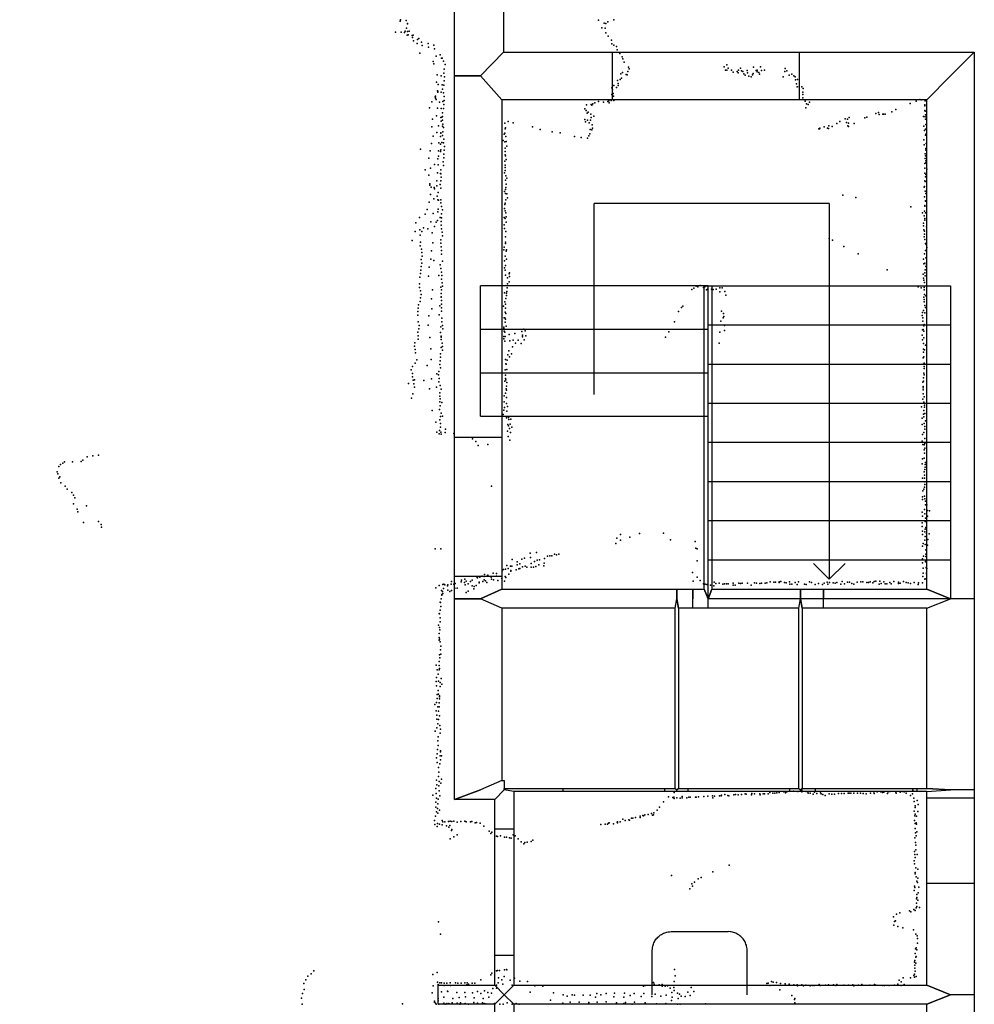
# Model space of a CAD drawing. Extents: x -16507 to -4451, y -8783 to 31162.
# Tile 4 of 11: x -10479 to -4451, y -1246 to 4972. Entities that reach past the tile are written whole.
import ezdxf

# ---------------------------------------------------------------- set-up
doc = ezdxf.new("R2010")
doc.units = 0
for name, color, linetype in [('DOORS', 7, 'continuous'), ('P', 9, 'continuous'), ('ROOMS', 1, 'continuous'), ('THIN', 4, 'continuous'), ('WALLS', 3, 'continuous'), ('WINDOWS', 6, 'continuous')]:
    doc.layers.add(name, color=color, linetype=linetype)

msp = doc.modelspace()

# ---------------------------------------------------------------- linework, layer by layer
at = {"layer": 'DOORS'}
for points in [[(-7433.58, 2335.39), (-7433.58, 1455.39), (-7733.58, 1455.39), (-7733.58, 2335.39), (-7433.58, 2335.39)], [(-6407.7, 97.9), (-7047.7, 97.9), (-7047.7, 117.9), (-6407.7, 117.9), (-6407.7, 97.9)], [(-5617.31, 97.94), (-6257.31, 97.9), (-6257.31, 117.91), (-5617.31, 117.94), (-5617.31, 97.94)], [(-4813.42, 97.91), (-5453.42, 97.94), (-5453.42, 117.94), (-4813.42, 117.91), (-4813.42, 97.91)], [(-7359.42, -137.44), (-7359.42, -937.44), (-7479.42, -937.44), (-7479.42, -137.44), (-7359.42, -137.44)]]:
    msp.add_lwpolyline(points, dxfattribs=at)
at = {"layer": 'P'}
for p in [(-8077, 4962), (-8074, 4970), (-8038, 4967), (-8037, 4919), (-8030, 4948), (-8030, 4945), (-6823, 4969), (-6802, 4921), (-6788, 4949), (-6782, 4917), (-6777, 4947), (-6764, 4957), (-6728, 4970), (-8105, 4892), (-8069, 4892), (-8049, 4891), (-8045, 4898), (-8033, 4873), (-8031, 4897), (-8026, 4875), (-8019, 4900), (-8000, 4871), (-7999, 4860), (-7995, 4873), (-7959, 4852), (-6778, 4888), (-6762, 4868), (-7992, 4838), (-7970, 4822), (-7966, 4847), (-7941, 4830), (-7938, 4809), (-7900, 4821), (-7898, 4799), (-7863, 4810), (-7860, 4788), (-6742, 4842), (-6740, 4819), (-6727, 4811), (-6711, 4802), (-7952, 4760), (-7850, 4742), (-7824, 4749), (-7816, 4729), (-7811, 4728), (-6706, 4782), (-6689, 4757), (-6674, 4736), (-7868, 4708), (-7863, 4693), (-7802, 4709), (-7792, 4688), (-6670, 4725), (-6661, 4703), (-6634, 4671), (-6030, 4673), (-6014, 4686), (-6005, 4666), (-5927, 4666), (-5845, 4671), (-5800, 4673), (-5645, 4663), (-7842, 4624), (-7818, 4616), (-7801, 4634), (-7799, 4660), (-7797, 4610), (-6683, 4630), (-6679, 4602), (-6673, 4639), (-6650, 4626), (-6643, 4624), (-6638, 4644), (-6631, 4662), (-6023, 4652), (-6013, 4652), (-5984, 4652), (-5973, 4640), (-5949, 4645), (-5942, 4635), (-5940, 4653), (-5922, 4649), (-5913, 4645), (-5906, 4629), (-5897, 4622), (-5886, 4651), (-5883, 4637), (-5874, 4615), (-5860, 4611), (-5851, 4624), (-5847, 4632), (-5828, 4650), (-5823, 4643), (-5822, 4652), (-5811, 4639), (-5807, 4627), (-5794, 4651), (-5776, 4652), (-5657, 4610), (-5647, 4645), (-5635, 4649), (-5620, 4622), (-5604, 4627), (-5590, 4617), (-5582, 4610), (-7846, 4578), (-7837, 4562), (-7812, 4560), (-7800, 4559), (-7798, 4585), (-6740, 4542), (-6727, 4556), (-6710, 4544), (-6705, 4587), (-6699, 4568), (-6699, 4557), (-6688, 4593), (-5580, 4591), (-5574, 4566), (-5570, 4547), (-5568, 4593), (-5556, 4548), (-5541, 4547), (-7855, 4484), (-7854, 4489), (-7841, 4523), (-7839, 4520), (-7839, 4514), (-7817, 4514), (-7809, 4532), (-7803, 4509), (-7798, 4486), (-6740, 4500), (-6736, 4529), (-6732, 4505), (-6729, 4488), (-5534, 4500), (-5534, 4478), (-5533, 4513), (-5532, 4538), (-7892, 4415), (-7876, 4452), (-7854, 4475), (-7848, 4468), (-7828, 4450), (-7807, 4454), (-7801, 4436), (-7798, 4461), (-6900, 4434), (-6871, 4437), (-6866, 4432), (-6860, 4440), (-6847, 4446), (-6823, 4454), (-6793, 4450), (-6766, 4454), (-6758, 4459), (-6756, 4447), (-6743, 4461), (-6727, 4462), (-5519, 4457), (-5515, 4415), (-5510, 4440), (-5499, 4436), (-5491, 4451), (-4855, 4443), (-4819, 4457), (-4795, 4467), (-4786, 4466), (-4764, 4428), (-4763, 4434), (-4761, 4459), (-7846, 4364), (-7841, 4412), (-7820, 4354), (-7817, 4411), (-7814, 4356), (-7810, 4384), (-7809, 4360), (-7803, 4411), (-6911, 4408), (-6901, 4398), (-6895, 4382), (-6890, 4387), (-6872, 4375), (-6870, 4354), (-6854, 4363), (-5242, 4354), (-5130, 4355), (-5073, 4380), (-5056, 4385), (-5052, 4373), (-5028, 4376), (-5024, 4374), (-5014, 4374), (-4971, 4390), (-4946, 4405), (-4772, 4360), (-4763, 4399), (-4762, 4358), (-4761, 4393), (-4760, 4370), (-7877, 4296), (-7872, 4343), (-7834, 4302), (-7818, 4331), (-7809, 4299), (-7808, 4337), (-7807, 4312), (-7802, 4290), (-7416, 4318), (-7395, 4328), (-7363, 4321), (-7241, 4296), (-6911, 4341), (-6905, 4326), (-6893, 4338), (-6883, 4320), (-6874, 4338), (-6863, 4308), (-5400, 4295), (-5369, 4302), (-5348, 4298), (-5319, 4316), (-5301, 4328), (-5266, 4346), (-5258, 4323), (-5251, 4343), (-5249, 4302), (-5246, 4298), (-5245, 4319), (-5209, 4316), (-5143, 4351), (-4769, 4299), (-4759, 4343), (-4757, 4310), (-7868, 4235), (-7844, 4259), (-7821, 4234), (-7820, 4256), (-7819, 4258), (-7809, 4240), (-7807, 4264), (-7419, 4249), (-7416, 4256), (-7413, 4282), (-7412, 4289), (-7410, 4234), (-7192, 4279), (-7117, 4264), (-7066, 4257), (-6976, 4234), (-6885, 4238), (-6879, 4251), (-6876, 4279), (-6867, 4275), (-6861, 4287), (-5433, 4282), (-5428, 4282), (-5426, 4286), (-5377, 4286), (-5372, 4285), (-4766, 4272), (-4760, 4280), (-4759, 4243), (-4757, 4248), (-7878, 4190), (-7832, 4194), (-7821, 4186), (-7814, 4197), (-7803, 4194), (-7801, 4218), (-7797, 4171), (-7425, 4209), (-7416, 4201), (-7408, 4203), (-7403, 4172), (-6933, 4227), (-6894, 4223), (-4769, 4212), (-4767, 4182), (-4755, 4189), (-7948, 4154), (-7886, 4144), (-7835, 4144), (-7835, 4109), (-7821, 4139), (-7819, 4149), (-7801, 4122), (-7799, 4147), (-7414, 4160), (-7414, 4140), (-7414, 4119), (-7412, 4111), (-4761, 4125), (-4759, 4111), (-4758, 4158), (-4758, 4148), (-7895, 4098), (-7860, 4057), (-7838, 4093), (-7836, 4055), (-7805, 4074), (-7802, 4051), (-7801, 4099), (-7415, 4079), (-7413, 4052), (-7406, 4088), (-4763, 4063), (-4762, 4095), (-4756, 4080), (-4756, 4067), (-7919, 4023), (-7895, 3990), (-7885, 4034), (-7841, 4004), (-7822, 4000), (-7820, 4024), (-7819, 3998), (-7417, 4005), (-7414, 4019), (-7413, 4038), (-7410, 3985), (-4763, 4033), (-4763, 4003), (-4760, 3979), (-4758, 3993), (-4751, 4027), (-7890, 3936), (-7888, 3926), (-7845, 3953), (-7845, 3923), (-7823, 3930), (-7820, 3954), (-7817, 3978), (-7412, 3959), (-7407, 3933), (-7402, 3971), (-4765, 3919), (-4763, 3953), (-4761, 3949), (-7885, 3868), (-7880, 3913), (-7861, 3912), (-7859, 3904), (-7843, 3857), (-7836, 3881), (-7819, 3907), (-7418, 3886), (-7412, 3899), (-7412, 3873), (-7409, 3912), (-7403, 3872), (-5282, 3864), (-4768, 3913), (-4762, 3888), (-4758, 3873), (-7893, 3819), (-7863, 3840), (-7839, 3834), (-7835, 3831), (-7819, 3835), (-7819, 3815), (-7415, 3805), (-7413, 3812), (-7410, 3833), (-7398, 3847), (-5200, 3848), (-4766, 3854), (-4763, 3798), (-4763, 3793), (-4760, 3826), (-4759, 3828), (-7918, 3743), (-7905, 3774), (-7867, 3748), (-7838, 3759), (-7837, 3776), (-7815, 3792), (-7815, 3746), (-7810, 3770), (-7417, 3779), (-7414, 3765), (-7409, 3752), (-4852, 3790), (-4778, 3753), (-4768, 3732), (-4765, 3763), (-4759, 3751), (-7978, 3688), (-7955, 3722), (-7883, 3695), (-7849, 3694), (-7840, 3704), (-7823, 3722), (-7818, 3674), (-7817, 3697), (-7816, 3720), (-7420, 3676), (-7419, 3723), (-7414, 3717), (-7407, 3726), (-7407, 3692), (-4771, 3686), (-4771, 3670), (-4764, 3705), (-4763, 3716), (-7981, 3634), (-7952, 3644), (-7949, 3611), (-7939, 3634), (-7929, 3658), (-7902, 3651), (-7874, 3626), (-7859, 3665), (-7816, 3651), (-7811, 3629), (-7809, 3606), (-7418, 3654), (-7410, 3635), (-4769, 3644), (-4766, 3637), (-4765, 3617), (-4752, 3663), (-8000, 3578), (-7949, 3544), (-7947, 3567), (-7870, 3563), (-7820, 3582), (-7819, 3560), (-7411, 3601), (-7411, 3566), (-7411, 3559), (-5368, 3589), (-5347, 3580), (-4768, 3601), (-4764, 3584), (-4759, 3559), (-4754, 3553), (-7942, 3523), (-7939, 3501), (-7878, 3512), (-7817, 3537), (-7815, 3515), (-7815, 3492), (-7421, 3519), (-7419, 3535), (-7406, 3509), (-7405, 3518), (-5275, 3540), (-5185, 3493), (-4765, 3494), (-4759, 3515), (-4750, 3533), (-7943, 3457), (-7940, 3435), (-7937, 3479), (-7883, 3459), (-7863, 3451), (-7823, 3423), (-7810, 3447), (-7418, 3448), (-7413, 3479), (-7412, 3420), (-7404, 3460), (-4771, 3460), (-4770, 3430), (-4763, 3435), (-4757, 3468), (-4752, 3423), (-7947, 3368), (-7946, 3390), (-7943, 3413), (-7894, 3409), (-7819, 3401), (-7816, 3378), (-7417, 3404), (-7414, 3390), (-7411, 3359), (-7389, 3367), (-7386, 3373), (-5002, 3391), (-4774, 3365), (-4763, 3373), (-4762, 3393), (-4756, 3413), (-7954, 3303), (-7953, 3346), (-7897, 3352), (-7832, 3357), (-7815, 3333), (-7814, 3356), (-7812, 3311), (-7399, 3342), (-7398, 3304), (-7387, 3316), (-7386, 3349), (-4772, 3340), (-4770, 3327), (-4765, 3312), (-4762, 3354), (-7954, 3281), (-7948, 3259), (-7943, 3237), (-7873, 3265), (-7819, 3283), (-7818, 3243), (-7815, 3266), (-7808, 3289), (-7418, 3247), (-7404, 3245), (-7402, 3255), (-7400, 3279), (-6234, 3268), (-6223, 3277), (-6207, 3288), (-6197, 3285), (-6183, 3294), (-6161, 3281), (-6155, 3288), (-6152, 3285), (-6143, 3266), (-6135, 3270), (-6111, 3271), (-6099, 3267), (-6081, 3271), (-6057, 3279), (-6057, 3254), (-6042, 3278), (-6027, 3255), (-4806, 3284), (-4786, 3278), (-4768, 3280), (-4767, 3266), (-4765, 3237), (-7960, 3172), (-7949, 3193), (-7947, 3215), (-7878, 3208), (-7818, 3221), (-7818, 3219), (-7816, 3198), (-7816, 3176), (-7416, 3191), (-7412, 3175), (-7410, 3210), (-7404, 3230), (-6019, 3232), (-4770, 3220), (-4768, 3205), (-4768, 3191), (-4757, 3227), (-7964, 3128), (-7963, 3150), (-7877, 3145), (-7826, 3165), (-7816, 3153), (-7815, 3131), (-7423, 3162), (-7414, 3124), (-7411, 3151), (-7410, 3117), (-6318, 3128), (-6300, 3154), (-6292, 3162), (-6047, 3132), (-6035, 3117), (-4778, 3123), (-4772, 3135), (-4764, 3166), (-4763, 3121), (-4760, 3155), (-7965, 3106), (-7962, 3063), (-7895, 3101), (-7831, 3108), (-7814, 3086), (-7814, 3064), (-7419, 3089), (-7415, 3088), (-7414, 3062), (-7412, 3081), (-6345, 3064), (-6052, 3067), (-6037, 3088), (-6032, 3098), (-4781, 3103), (-4776, 3067), (-4775, 3090), (-7964, 2998), (-7959, 3019), (-7956, 3041), (-7900, 3043), (-7821, 2996), (-7820, 3033), (-7810, 3041), (-7807, 3019), (-7421, 3031), (-7421, 3021), (-7419, 3005), (-7415, 2998), (-7406, 3036), (-7352, 2989), (-7308, 3002), (-7295, 3017), (-7286, 3006), (-6379, 3001), (-6057, 2999), (-6029, 3008), (-6028, 3040), (-4778, 3013), (-4774, 3016), (-4770, 3039), (-4770, 3004), (-4768, 3046), (-7983, 2932), (-7963, 2954), (-7962, 2976), (-7889, 2964), (-7818, 2974), (-7818, 2967), (-7817, 2952), (-7811, 2929), (-7422, 2956), (-7421, 2971), (-7416, 2941), (-7413, 2971), (-7389, 2984), (-7383, 2944), (-7362, 2948), (-7349, 2928), (-7332, 2948), (-7312, 2927), (-7304, 2980), (-7304, 2969), (-7293, 2950), (-7282, 2976), (-6401, 2966), (-6062, 2928), (-4780, 2979), (-4777, 2951), (-4771, 2927), (-4769, 2962), (-7985, 2910), (-7981, 2888), (-7979, 2867), (-7883, 2894), (-7822, 2862), (-7817, 2901), (-7809, 2907), (-7809, 2884), (-7390, 2881), (-7374, 2862), (-7368, 2906), (-4771, 2891), (-4771, 2872), (-4766, 2886), (-4759, 2916), (-7982, 2802), (-7972, 2824), (-7880, 2825), (-7823, 2817), (-7822, 2841), (-7822, 2840), (-7412, 2826), (-7409, 2798), (-7401, 2821), (-7396, 2856), (-7386, 2843), (-4773, 2836), (-4770, 2843), (-4768, 2802), (-4765, 2798), (-8006, 2760), (-7999, 2738), (-7998, 2781), (-7905, 2787), (-7845, 2736), (-7832, 2751), (-7826, 2795), (-7821, 2774), (-7413, 2760), (-7407, 2796), (-7402, 2762), (-4774, 2797), (-4769, 2740), (-4768, 2781), (-4767, 2769), (-8024, 2675), (-7998, 2716), (-7995, 2695), (-7986, 2697), (-7927, 2693), (-7878, 2704), (-7834, 2728), (-7832, 2684), (-7831, 2706), (-7416, 2689), (-7412, 2727), (-7411, 2706), (-7409, 2698), (-7403, 2680), (-4775, 2682), (-4772, 2689), (-4771, 2710), (-4767, 2728), (-7991, 2673), (-7986, 2651), (-7892, 2640), (-7847, 2652), (-7826, 2616), (-7823, 2661), (-7818, 2638), (-7411, 2613), (-7408, 2641), (-7404, 2657), (-7404, 2633), (-4774, 2634), (-4773, 2656), (-4773, 2646), (-8005, 2582), (-7996, 2609), (-7826, 2594), (-7826, 2559), (-7823, 2578), (-7814, 2555), (-7419, 2597), (-7419, 2559), (-7404, 2585), (-4775, 2575), (-4774, 2610), (-4770, 2557), (-4768, 2591), (-7874, 2504), (-7828, 2511), (-7823, 2533), (-7817, 2488), (-7421, 2506), (-7418, 2522), (-7404, 2549), (-7403, 2500), (-7399, 2529), (-4785, 2526), (-4769, 2504), (-4766, 2538), (-4765, 2525), (-7851, 2430), (-7826, 2444), (-7822, 2466), (-7809, 2469), (-7425, 2478), (-7405, 2458), (-7393, 2460), (-7391, 2448), (-7378, 2450), (-4780, 2455), (-4771, 2480), (-4769, 2464), (-4764, 2484), (-4760, 2439), (-7844, 2367), (-7828, 2377), (-7822, 2421), (-7821, 2399), (-7819, 2367), (-7793, 2364), (-7791, 2387), (-7399, 2373), (-7396, 2416), (-7392, 2407), (-7385, 2390), (-7381, 2418), (-7380, 2365), (-7372, 2399), (-4781, 2415), (-4769, 2364), (-4768, 2421), (-4764, 2402), (-4763, 2386), (-7830, 2357), (-7818, 2354), (-7737, 2359), (-7620, 2324), (-7598, 2308), (-7395, 2340), (-7383, 2317), (-4780, 2311), (-4779, 2353), (-4763, 2328), (-7584, 2283), (-7523, 2290), (-4776, 2290), (-4768, 2286), (-4767, 2256), (-4764, 2296), (-4764, 2266), (-10195, 2180), (-10145, 2180), (-10090, 2181), (-10081, 2191), (-10052, 2211), (-10016, 2217), (-9982, 2221), (-4778, 2198), (-4767, 2203), (-4765, 2234), (-4759, 2176), (-10242, 2116), (-10231, 2151), (-10221, 2162), (-10207, 2171), (-4780, 2167), (-4767, 2116), (-4764, 2132), (-4762, 2145), (-4761, 2163), (-10239, 2103), (-10232, 2076), (-10225, 2086), (-4779, 2076), (-4765, 2095), (-4765, 2077), (-4763, 2054), (-10219, 2047), (-10192, 2026), (-10179, 2008), (-7500, 2027), (-4776, 1997), (-4769, 2008), (-4766, 2020), (-4763, 2036), (-10150, 1986), (-10139, 1969), (-10131, 1953), (-4779, 1941), (-4778, 1959), (-4766, 1963), (-4764, 1947), (-4760, 1932), (-10140, 1915), (-10116, 1880), (-10057, 1902), (-4766, 1879), (-4759, 1908), (-4750, 1909), (-4747, 1872), (-4734, 1871), (-10111, 1864), (-9982, 1804), (-4781, 1861), (-4779, 1836), (-4763, 1852), (-4761, 1803), (-4760, 1825), (-4747, 1836), (-10075, 1796), (-9964, 1784), (-9962, 1768), (-4781, 1795), (-4780, 1771), (-4777, 1742), (-4761, 1755), (-4756, 1765), (-4752, 1800), (-6708, 1697), (-6685, 1686), (-6684, 1720), (-6627, 1704), (-6564, 1727), (-6413, 1729), (-6370, 1687), (-4778, 1720), (-4764, 1737), (-4763, 1686), (-4761, 1708), (-4753, 1728), (-4744, 1690), (-4736, 1725), (-7855, 1631), (-7819, 1631), (-6714, 1663), (-6214, 1677), (-6210, 1634), (-6200, 1631), (-4779, 1648), (-4774, 1664), (-4762, 1658), (-4757, 1624), (-4753, 1619), (-4747, 1654), (-7369, 1564), (-7307, 1565), (-7292, 1571), (-7255, 1602), (-7253, 1576), (-7215, 1608), (-7212, 1559), (-7196, 1561), (-7165, 1570), (-7146, 1584), (-7131, 1586), (-7118, 1587), (-7101, 1596), (-7089, 1592), (-7075, 1596), (-6200, 1555), (-4777, 1567), (-4771, 1585), (-4756, 1596), (-4756, 1583), (-7424, 1499), (-7412, 1502), (-7402, 1526), (-7394, 1507), (-7379, 1520), (-7378, 1494), (-7371, 1521), (-7343, 1497), (-7337, 1548), (-7337, 1529), (-7326, 1504), (-7320, 1535), (-7320, 1506), (-7303, 1517), (-7288, 1520), (-7276, 1514), (-7250, 1538), (-7250, 1514), (-7234, 1515), (-7229, 1550), (-7219, 1518), (-7200, 1529), (-7169, 1522), (-7167, 1539), (-4778, 1543), (-4774, 1509), (-4759, 1550), (-4755, 1546), (-4755, 1513), (-4753, 1509), (-4750, 1507), (-7689, 1432), (-7668, 1438), (-7622, 1433), (-7593, 1454), (-7589, 1447), (-7574, 1452), (-7559, 1457), (-7546, 1435), (-7545, 1455), (-7543, 1468), (-7529, 1457), (-7523, 1465), (-7502, 1452), (-7500, 1438), (-7489, 1477), (-7487, 1434), (-7469, 1457), (-7467, 1475), (-7459, 1430), (-7435, 1443), (-7433, 1492), (-7414, 1455), (-7409, 1450), (-7391, 1471), (-7378, 1490), (-6231, 1480), (-6201, 1452), (-6182, 1431), (-4776, 1456), (-4773, 1476), (-4764, 1438), (-4762, 1441), (-4752, 1479), (-4752, 1472), (-7851, 1385), (-7831, 1398), (-7807, 1405), (-7803, 1380), (-7801, 1407), (-7794, 1402), (-7778, 1397), (-7776, 1403), (-7775, 1370), (-7754, 1408), (-7753, 1424), (-7752, 1368), (-7738, 1408), (-7731, 1383), (-7728, 1411), (-7717, 1381), (-7692, 1423), (-7671, 1417), (-7666, 1404), (-7659, 1426), (-7647, 1410), (-7633, 1424), (-7622, 1397), (-7611, 1377), (-7609, 1392), (-7596, 1399), (-7577, 1419), (-7577, 1416), (-7555, 1425), (-7537, 1429), (-7529, 1418), (-7418, 1426), (-6227, 1426), (-6161, 1409), (-6150, 1407), (-6139, 1406), (-6117, 1401), (-6095, 1396), (-6093, 1420), (-6083, 1411), (-6061, 1413), (-6039, 1407), (-6028, 1409), (-6016, 1410), (-6005, 1410), (-5973, 1414), (-5973, 1401), (-5961, 1400), (-5938, 1414), (-5927, 1412), (-5916, 1413), (-5884, 1414), (-5860, 1401), (-5838, 1415), (-5827, 1413), (-5805, 1412), (-5794, 1413), (-5772, 1413), (-5760, 1416), (-5739, 1421), (-5716, 1419), (-5706, 1420), (-5683, 1423), (-5683, 1417), (-5672, 1424), (-5649, 1418), (-5638, 1415), (-5618, 1423), (-5615, 1408), (-5603, 1408), (-5582, 1417), (-5569, 1406), (-5560, 1421), (-5524, 1408), (-5512, 1405), (-5492, 1422), (-5480, 1418), (-5456, 1406), (-5435, 1412), (-5409, 1406), (-5400, 1414), (-5379, 1419), (-5375, 1408), (-5366, 1417), (-5342, 1415), (-5330, 1414), (-5320, 1417), (-5294, 1408), (-5286, 1424), (-5271, 1409), (-5251, 1420), (-5238, 1420), (-5225, 1411), (-5212, 1407), (-5191, 1419), (-5167, 1422), (-5155, 1421), (-5130, 1418), (-5118, 1417), (-5108, 1421), (-5091, 1415), (-5084, 1424), (-5073, 1426), (-5052, 1408), (-5048, 1427), (-5040, 1412), (-5022, 1422), (-5014, 1409), (-5004, 1409), (-4984, 1418), (-4976, 1410), (-4959, 1424), (-4930, 1412), (-4929, 1420), (-4919, 1414), (-4897, 1425), (-4882, 1418), (-4868, 1416), (-4853, 1411), (-4830, 1417), (-4806, 1405), (-4803, 1416), (-4778, 1416), (-7817, 1315), (-7816, 1367), (-7814, 1342), (-7813, 1338), (-7809, 1361), (-7806, 1349), (-7763, 1360), (-7660, 1354), (-7646, 1363), (-7823, 1293), (-7822, 1292), (-7819, 1266), (-7831, 1222), (-7827, 1220), (-7824, 1194), (-7823, 1243), (-7835, 1148), (-7827, 1133), (-7823, 1169), (-7831, 1096), (-7830, 1071), (-7827, 1061), (-7825, 1119), (-7831, 1053), (-7824, 1044), (-7819, 1016), (-7827, 961), (-7826, 943), (-7821, 992), (-7820, 966), (-7849, 895), (-7831, 919), (-7830, 893), (-7828, 874), (-7846, 817), (-7842, 867), (-7837, 840), (-7831, 867), (-7818, 811), (-7848, 792), (-7846, 765), (-7834, 795), (-7824, 761), (-7823, 786), (-7814, 775), (-7843, 686), (-7842, 711), (-7837, 736), (-7835, 712), (-7827, 702), (-7827, 695), (-7857, 648), (-7847, 661), (-7839, 633), (-7831, 632), (-7830, 657), (-7827, 683), (-7848, 608), (-7844, 580), (-7834, 606), (-7828, 576), (-7845, 554), (-7844, 500), (-7839, 526), (-7834, 552), (-7826, 515), (-7856, 479), (-7836, 443), (-7824, 466), (-7821, 492), (-7838, 417), (-7836, 388), (-7843, 336), (-7841, 363), (-7824, 323), (-7822, 354), (-7821, 348), (-7816, 324), (-7846, 310), (-7843, 281), (-7834, 249), (-7825, 272), (-7821, 298), (-7835, 193), (-7832, 220), (-7847, 170), (-7844, 141), (-7832, 133), (-7830, 161), (-7820, 151), (-7816, 177), (-7869, 75), (-7852, 116), (-7849, 86), (-7829, 102), (-7825, 71), (-6382, 65), (-6346, 91), (-6295, 66), (-6254, 63), (-6212, 63), (-6207, 63), (-6193, 64), (-6158, 66), (-6134, 69), (-6104, 70), (-6092, 68), (-6060, 70), (-6050, 71), (-6048, 75), (-6026, 79), (-6007, 73), (-6000, 70), (-5969, 78), (-5958, 79), (-5942, 77), (-5922, 80), (-5898, 84), (-5891, 82), (-5858, 77), (-5856, 85), (-5839, 83), (-5806, 84), (-5803, 78), (-5785, 84), (-5775, 84), (-5752, 84), (-5743, 91), (-5724, 88), (-5710, 88), (-5697, 89), (-5684, 91), (-5653, 95), (-5643, 89), (-5635, 97), (-5592, 100), (-5566, 99), (-5540, 107), (-5540, 97), (-5512, 98), (-5502, 96), (-5501, 87), (-5488, 87), (-5469, 82), (-5460, 93), (-5446, 85), (-5423, 89), (-5417, 83), (-5408, 79), (-5393, 73), (-5367, 83), (-5350, 82), (-5333, 82), (-5309, 85), (-5289, 85), (-5272, 85), (-5248, 88), (-5242, 88), (-5230, 87), (-5211, 87), (-5189, 87), (-5169, 88), (-5152, 85), (-5134, 84), (-5106, 87), (-5085, 97), (-5084, 86), (-5064, 95), (-5041, 95), (-5030, 91), (-5022, 93), (-4999, 85), (-4994, 96), (-4985, 98), (-4947, 94), (-4944, 88), (-4920, 94), (-4907, 99), (-4893, 95), (-4881, 88), (-4853, 73), (-4841, 84), (-4839, 106), (-7852, 30), (-7851, 0), (-7846, 55), (-7838, 21), (-7837, 49), (-6439, 0), (-6414, 32), (-6354, 61), (-6348, 62), (-6347, 53), (-6329, 59), (-6309, 57), (-6296, 58), (-6267, 59), (-6245, 62), (-6101, 59), (-4833, 56), (-4830, 36), (-4825, 7), (-4812, 42), (-4806, 15), (-7853, -57), (-7847, -31), (-7841, -9), (-7838, -39), (-7827, -20), (-6561, -58), (-6543, -54), (-6539, -55), (-6531, -49), (-6511, -48), (-6489, -41), (-6484, -52), (-6477, -49), (-6474, -36), (-6453, -20), (-4831, -26), (-4827, -55), (-4824, -3), (-4824, -44), (-4815, -58), (-4808, -28), (-7859, -84), (-7857, -110), (-7842, -123), (-7841, -105), (-7827, -108), (-7812, -112), (-7811, -86), (-7806, -94), (-7795, -94), (-7783, -119), (-7772, -92), (-7762, -116), (-7760, -89), (-7750, -91), (-7737, -90), (-7716, -95), (-7694, -91), (-7669, -89), (-7659, -94), (-7633, -94), (-7623, -91), (-7603, -100), (-7594, -97), (-7572, -102), (-7547, -121), (-6810, -111), (-6781, -108), (-6768, -108), (-6760, -101), (-6756, -99), (-6729, -107), (-6707, -95), (-6703, -93), (-6703, -99), (-6688, -94), (-6671, -77), (-6656, -86), (-6633, -81), (-6629, -82), (-6615, -70), (-6608, -71), (-6591, -67), (-6561, -67), (-4829, -85), (-4824, -104), (-4818, -100), (-4816, -108), (-7768, -127), (-7752, -149), (-7750, -142), (-7717, -175), (-7514, -152), (-7504, -167), (-7497, -159), (-7469, -183), (-7462, -185), (-7442, -182), (-7362, -176), (-7353, -182), (-7351, -181), (-4825, -135), (-4822, -163), (-4817, -181), (-4814, -157), (-7761, -201), (-7737, -189), (-7418, -190), (-7404, -191), (-7386, -194), (-7375, -197), (-7332, -200), (-7313, -220), (-7296, -232), (-7289, -224), (-7274, -222), (-7249, -218), (-7239, -209), (-4826, -194), (-4822, -223), (-4820, -241), (-4828, -281), (-4826, -300), (-4821, -270), (-4812, -300), (-5998, -367), (-4830, -339), (-4828, -358), (-4824, -318), (-6364, -432), (-6102, -410), (-4825, -414), (-4824, -422), (-4820, -384), (-4808, -393), (-6235, -485), (-6218, -474), (-6195, -454), (-6175, -444), (-4817, -441), (-4814, -468), (-4810, -477), (-4808, -449), (-6247, -517), (-6230, -500), (-4831, -526), (-4828, -499), (-4827, -508), (-4814, -552), (-4805, -542), (-4802, -505), (-4816, -580), (-4815, -608), (-4813, -571), (-4807, -588), (-4942, -676), (-4922, -667), (-4860, -655), (-4851, -662), (-4832, -647), (-4824, -653), (-4817, -637), (-4814, -627), (-4798, -634), (-7835, -725), (-4962, -693), (-4960, -745), (-4955, -722), (-4948, -719), (-7822, -803), (-4934, -754), (-4902, -763), (-4835, -775), (-4820, -803), (-4812, -814), (-4810, -831), (-4809, -860), (-4824, -924), (-4823, -896), (-4817, -888), (-4814, -901), (-4828, -979), (-4826, -970), (-4820, -947), (-4820, -985), (-4818, -943), (-8639, -1054), (-8621, -1035), (-7843, -1045), (-7498, -1050), (-7468, -1034), (-7462, -1033), (-7450, -1033), (-7417, -1027), (-7405, -1026), (-7403, -1028), (-6344, -1025), (-4829, -1055), (-4826, -998), (-4826, -1018), (-4825, -1036), (-8684, -1115), (-8672, -1092), (-8659, -1068), (-7869, -1058), (-7840, -1106), (-7826, -1110), (-7815, -1110), (-7799, -1112), (-7781, -1112), (-7761, -1111), (-7727, -1111), (-7713, -1113), (-7691, -1113), (-7669, -1109), (-7654, -1110), (-7645, -1118), (-7622, -1112), (-7604, -1112), (-7567, -1092), (-7503, -1060), (-7457, -1111), (-7455, -1079), (-7435, -1091), (-7428, -1119), (-7420, -1069), (-7381, -1093), (-7354, -1080), (-7320, -1099), (-7272, -1102), (-6486, -1109), (-6476, -1107), (-6473, -1118), (-6346, -1102), (-6340, -1066), (-5760, -1114), (-5752, -1112), (-5732, -1101), (-5720, -1105), (-5701, -1107), (-5674, -1114), (-5646, -1117), (-5621, -1118), (-4933, -1119), (-4925, -1093), (-4913, -1104), (-4900, -1079), (-4854, -1078), (-4832, -1064), (-4829, -1074), (-4817, -1071), (-8694, -1177), (-8682, -1152), (-7875, -1173), (-7868, -1129), (-7836, -1121), (-7816, -1167), (-7799, -1127), (-7778, -1162), (-7776, -1164), (-7758, -1126), (-7718, -1171), (-7669, -1172), (-7655, -1123), (-7620, -1173), (-7587, -1164), (-7566, -1177), (-7543, -1161), (-7523, -1172), (-7499, -1176), (-7491, -1145), (-7467, -1125), (-7467, -1143), (-7369, -1124), (-7256, -1168), (-7226, -1129), (-7176, -1132), (-7108, -1174), (-6834, -1177), (-6776, -1177), (-6722, -1175), (-6660, -1176), (-6598, -1178), (-6539, -1132), (-6538, -1178), (-6530, -1127), (-6440, -1123), (-6421, -1120), (-6421, -1132), (-6402, -1132), (-6389, -1128), (-6372, -1144), (-6360, -1171), (-6349, -1139), (-6347, -1159), (-6325, -1175), (-6312, -1181), (-6259, -1168), (-6238, -1140), (-6222, -1164), (-5741, -1126), (-5678, -1155), (-5616, -1124), (-5590, -1122), (-5569, -1122), (-5567, -1129), (-5541, -1123), (-5529, -1128), (-5515, -1124), (-5488, -1128), (-5470, -1126), (-5463, -1127), (-5430, -1121), (-5425, -1127), (-5390, -1124), (-5372, -1122), (-5341, -1123), (-5326, -1127), (-5318, -1121), (-5274, -1125), (-5246, -1124), (-5217, -1123), (-5211, -1128), (-5183, -1124), (-5161, -1121), (-5110, -1124), (-5081, -1121), (-5072, -1124), (-5029, -1126), (-5018, -1127), (-4989, -1126), (-4954, -1125), (-4912, -1126), (-4893, -1121), (-8699, -1206), (-8061, -1242), (-7860, -1226), (-7859, -1233), (-7853, -1239), (-7837, -1224), (-7836, -1209), (-7801, -1239), (-7800, -1200), (-7782, -1241), (-7770, -1241), (-7748, -1236), (-7744, -1209), (-7717, -1239), (-7704, -1203), (-7695, -1236), (-7665, -1241), (-7663, -1199), (-7611, -1234), (-7608, -1205), (-7589, -1239), (-7556, -1237), (-7552, -1210), (-7546, -1240), (-7535, -1242), (-7516, -1200), (-7480, -1240), (-7400, -1237), (-7344, -1240), (-7128, -1220), (-7049, -1238), (-7046, -1185), (-7021, -1195), (-7003, -1232), (-6991, -1185), (-6975, -1188), (-6946, -1232), (-6921, -1187), (-6888, -1243), (-6886, -1235), (-6877, -1187), (-6843, -1200), (-6833, -1232), (-6809, -1185), (-6775, -1231), (-6728, -1199), (-6711, -1236), (-6665, -1201), (-6663, -1241), (-6653, -1235), (-6624, -1190), (-6597, -1232), (-6555, -1196), (-6530, -1236), (-6488, -1197), (-6467, -1182), (-6457, -1242), (-6431, -1195), (-6399, -1241), (-6396, -1188), (-6363, -1222), (-6358, -1200), (-6320, -1209), (-6301, -1195), (-6277, -1196), (-6246, -1189), (-6149, -1242), (-5604, -1189), (-5586, -1215), (-5584, -1209), (-5584, -1236), (-8696, -1245), (-7850, -1244), (-7833, -1244), (-7792, -1244), (-7699, -1245), (-7645, -1245), (-7448, -1245), (-7426, -1245), (-7369, -1245), (-7324, -1244), (-6611, -1245), (-6325, -1245), (-6308, -1245)]:
    msp.add_point(p, dxfattribs=at)
at = {"layer": 'ROOMS'}
for points in [[(-16206.7, 27230.2), (-16206.7, -3761.03), (-16206.7, -3761.03), (-9172.24, -3761.03), (-7479.42, -3291.44), (-7479.42, -1245.26), (-7836.87, -1245.26), (-7836.87, -1125.26), (-7479.42, -1125.26), (-7479.42, 47.9), (-7733.58, 47.9), (-7733.58, 1314.9), (-7733.58, 4616.12), (-7734.08, 4616.12), (-7734.08, 17755.7)], [(-7433.58, 4466.12), (-7433.58, 1374.9), (-6328.79, 1374.9), (-6228.87, 1374.9), (-6157.45, 1374.9), (-6157.45, 3291.21), (-6107.45, 3291.21), (-6107.45, 1374.9), (-5548.58, 1374.9), (-5403.33, 1374.9), (-4750.9, 1374.9), (-4750.9, 4466.12), (-7433.58, 4466.12)], [(-7433.58, 1254.9), (-7433.58, 167.9), (-7419.42, 167.9), (-7419.42, 117.9), (-6338.79, 117.9), (-6338.79, 1254.9), (-7433.58, 1254.9)], [(-5558.58, 1254.9), (-6132.45, 1254.9), (-6228.87, 1254.9), (-6318.79, 1254.9), (-6318.79, 117.9), (-5558.58, 117.95), (-5558.58, 1254.9)], [(-4750.9, 117.91), (-4750.9, 1254.9), (-5403.33, 1254.9), (-5538.58, 1254.9), (-5538.58, 117.95), (-4750.9, 117.91)], [(-4750.9, -1125.26), (-4750.9, 97.91), (-5548.58, 97.95), (-5548.58, 97.95), (-6328.79, 97.9), (-6328.79, 97.9), (-7359.42, 97.9), (-7359.42, -1125.26), (-4750.9, -1125.26)], [(-4750.9, -3171.44), (-4750.9, -1245.26), (-7359.42, -1245.26), (-7359.42, -3171.44), (-6661.35, -3171.44), (-4750.9, -3171.44)]]:
    msp.add_lwpolyline(points, dxfattribs=at)
at = {"layer": 'THIN'}
for points in [[(-5366.68, 3811.89), (-6850.52, 3811.89)], [(-6850.52, 2742.68), (-6850.52, 3811.89)], [(-5366.68, 3811.89), (-5366.68, 3044.17)], [(-7568.58, 2468.41), (-7568.58, 3291.21)], [(-6132.45, 3291.21), (-7568.58, 3291.21)], [(-6132.45, 1314.9), (-6132.45, 3291.21)], [(-6132.45, 3291.21), (-4600.9, 3291.21)], [(-6132.45, 2468.41), (-6132.45, 3291.21)], [(-4600.9, 3291.21), (-4600.9, 1314.9)], [(-7568.58, 3016.94), (-6132.45, 3016.94)], [(-6132.45, 3044.17), (-4600.9, 3044.17)], [(-5366.68, 3044.17), (-5366.68, 2797.13)], [(-7568.58, 2742.68), (-6132.45, 2742.68)], [(-6850.52, 2605.54), (-6850.52, 2742.68)], [(-6132.45, 2797.13), (-4600.9, 2797.13)], [(-5366.68, 2797.13), (-5366.68, 2550.1)], [(-6132.45, 2550.1), (-4600.9, 2550.1)], [(-5366.68, 2550.1), (-5366.68, 2303.06)], [(-7568.58, 2468.41), (-6132.45, 2468.41)], [(-6132.45, 2303.06), (-4600.9, 2303.06)], [(-5366.68, 2303.06), (-5366.68, 2056.02)], [(-6132.45, 2056.02), (-4600.9, 2056.02)], [(-5366.68, 2056.02), (-5366.68, 1808.98)], [(-6132.45, 1808.98), (-4600.9, 1808.98)], [(-5366.68, 1808.98), (-5366.68, 1561.94)], [(-6132.45, 1561.94), (-4600.9, 1561.94)], [(-5366.68, 1561.94), (-5366.68, 1438.42)], [(-5366.68, 1438.42), (-5466.68, 1538.42)], [(-5366.68, 1438.42), (-5266.68, 1538.42)], [(-4600.9, 1314.9), (-6132.45, 1314.9)], [(-6484.18, -906.38), (-6483.61, -894.66), (-6482.61, -887.02), (-6481.14, -879.54), (-6479.22, -872.23), (-6476.85, -865.12), (-6474.05, -858.2), (-6470.84, -851.51), (-6467.23, -845.06), (-6463.25, -838.86), (-6458.9, -832.93), (-6454.21, -827.29), (-6449.18, -821.95), (-6443.84, -816.92), (-6438.19, -812.22), (-6432.26, -807.87), (-6426.06, -803.89), (-6419.61, -800.29), (-6412.92, -797.08), (-6406.01, -794.28), (-6398.89, -791.91), (-6391.59, -789.98), (-6384.1, -788.51), (-6376.46, -787.52), (-6364.74, -786.95)], [(-6364.74, -786.95), (-6004.86, -786.95)], [(-5885.43, -906.38), (-5886, -894.66), (-5886.99, -887.02), (-5888.46, -879.54), (-5890.39, -872.23), (-5892.76, -865.12), (-5895.56, -858.2), (-5898.77, -851.51), (-5902.37, -845.06), (-5906.35, -838.86), (-5910.7, -832.93), (-5915.4, -827.29), (-5920.42, -821.95), (-5925.77, -816.92), (-5931.41, -812.22), (-5937.34, -807.87), (-5943.54, -803.89), (-5949.99, -800.29), (-5956.68, -797.08), (-5963.59, -794.28), (-5970.71, -791.91), (-5978.02, -789.98), (-5985.5, -788.51), (-5993.14, -787.52), (-6004.86, -786.95)], [(-6484.18, -1185.26), (-6484.18, -906.38)], [(-5885.43, -1185.26), (-5885.43, -906.38)]]:
    msp.add_lwpolyline(points, dxfattribs=at)
at = {"layer": 'WALLS'}
for points in [[(-7424.08, 17605.7), (-7424.08, 4766.12), (-7568.58, 4616.12), (-7734.08, 4616.12), (-7734.08, 17755.7), (-7568.58, 17755.7)], [(-7424.08, 4766.12), (-4450.9, 4766.12), (-4600.9, 4616.12), (-4750.9, 4466.12), (-7433.58, 4466.12), (-7568.58, 4616.12)], [(-4450.9, 4766.12), (-4450.9, 1314.9), (-4600.9, 1314.9), (-4750.9, 1374.9), (-4750.9, 4466.12), (-4600.9, 4616.12)], [(-7433.58, 4466.12), (-7433.58, 1374.9), (-7568.58, 1314.9), (-7733.58, 1314.9), (-7733.58, 4616.12), (-7568.58, 4616.12)], [(-6107.45, 3291.21), (-6107.45, 1374.9), (-6132.45, 1314.9), (-6157.45, 1374.9), (-6157.45, 3291.21), (-6132.45, 3291.21)], [(-6338.79, 1254.9), (-7433.58, 1254.9), (-7568.58, 1314.9), (-7433.58, 1374.9), (-6328.79, 1374.9), (-6328.79, 1314.9)], [(-6228.87, 1254.9), (-6318.79, 1254.9), (-6328.79, 1314.9), (-6328.79, 1374.9), (-6228.87, 1374.9), (-6228.87, 1314.9)], [(-6132.45, 1254.9), (-6228.87, 1254.9), (-6228.87, 1314.9), (-6228.87, 1374.9), (-6157.45, 1374.9), (-6132.45, 1314.9)], [(-5558.58, 1254.9), (-6132.45, 1254.9), (-6132.45, 1314.9), (-6107.45, 1374.9), (-5548.58, 1374.9), (-5548.58, 1314.9)], [(-5403.33, 1254.9), (-5538.58, 1254.9), (-5548.58, 1314.9), (-5548.58, 1374.9), (-5403.33, 1374.9), (-5403.33, 1314.9)], [(-4750.9, 1254.9), (-5403.33, 1254.9), (-5403.33, 1314.9), (-5403.33, 1374.9), (-4750.9, 1374.9), (-4600.9, 1314.9)], [(-7433.58, 1254.9), (-7433.58, 167.9), (-7568.58, 107.9), (-7733.58, 47.9), (-7733.58, 1314.9), (-7568.58, 1314.9)], [(-6338.79, 117.9), (-6338.79, 1254.9), (-6328.79, 1314.9), (-6318.79, 1254.9), (-6318.79, 117.9), (-6328.79, 107.9)], [(-5558.58, 117.95), (-5558.58, 1254.9), (-5548.58, 1314.9), (-5538.58, 1254.9), (-5538.58, 117.95), (-5548.58, 107.95)], [(-4450.9, 1314.9), (-4450.9, 107.9), (-4600.9, 107.9), (-4750.9, 117.91), (-4750.9, 1254.9), (-4600.9, 1314.9)], [(-7433.58, 167.9), (-7419.42, 167.9), (-7419.42, 107.9), (-7479.42, 47.9), (-7733.58, 47.9), (-7568.58, 107.9)], [(-7359.42, 97.9), (-7359.42, -1125.26), (-7419.42, -1185.26), (-7479.42, -1125.26), (-7479.42, 47.9), (-7419.42, 107.9)], [(-6328.79, 97.9), (-7359.42, 97.9), (-7419.42, 107.9), (-7419.42, 117.9), (-6338.79, 117.9), (-6328.79, 107.9)], [(-5548.58, 97.95), (-6328.79, 97.9), (-6328.79, 107.9), (-6318.79, 117.9), (-5558.58, 117.95), (-5548.58, 107.95)], [(-4750.9, 97.91), (-5548.58, 97.95), (-5548.58, 107.95), (-5538.58, 117.95), (-4750.9, 117.91), (-4600.9, 107.9)], [(-4450.9, 107.9), (-4450.9, -1185.26), (-4600.9, -1185.26), (-4750.9, -1125.26), (-4750.9, 97.91), (-4600.9, 107.9)], [(-7836.87, -1125.26), (-7479.42, -1125.26), (-7419.42, -1185.26), (-7479.42, -1245.26), (-7836.87, -1245.26), (-7836.87, -1185.26)], [(-7359.42, -1125.26), (-4750.9, -1125.26), (-4600.9, -1185.26), (-4750.9, -1245.26), (-7359.42, -1245.26), (-7419.42, -1185.26)], [(-7359.42, -1245.26), (-7359.42, -3171.44), (-7419.42, -3231.44), (-7479.42, -3291.44), (-7479.42, -1245.26), (-7419.42, -1185.26)], [(-4450.9, -1185.26), (-4450.9, -3231.44), (-4600.9, -3231.44), (-4750.9, -3171.44), (-4750.9, -1245.26), (-4600.9, -1185.26)]]:
    msp.add_lwpolyline(points, dxfattribs=at)
at = {"layer": 'WINDOWS'}
for points in [[(-6736.47, 4766.12), (-5556.47, 4766.12), (-5556.47, 4466.12), (-6736.47, 4466.12), (-6736.47, 4766.12)], [(-4450.9, 57.82), (-4450.9, -482.18), (-4750.9, -482.18), (-4750.9, 57.82), (-4450.9, 57.82)]]:
    msp.add_lwpolyline(points, dxfattribs=at)

doc.saveas('drawing.dxf')
